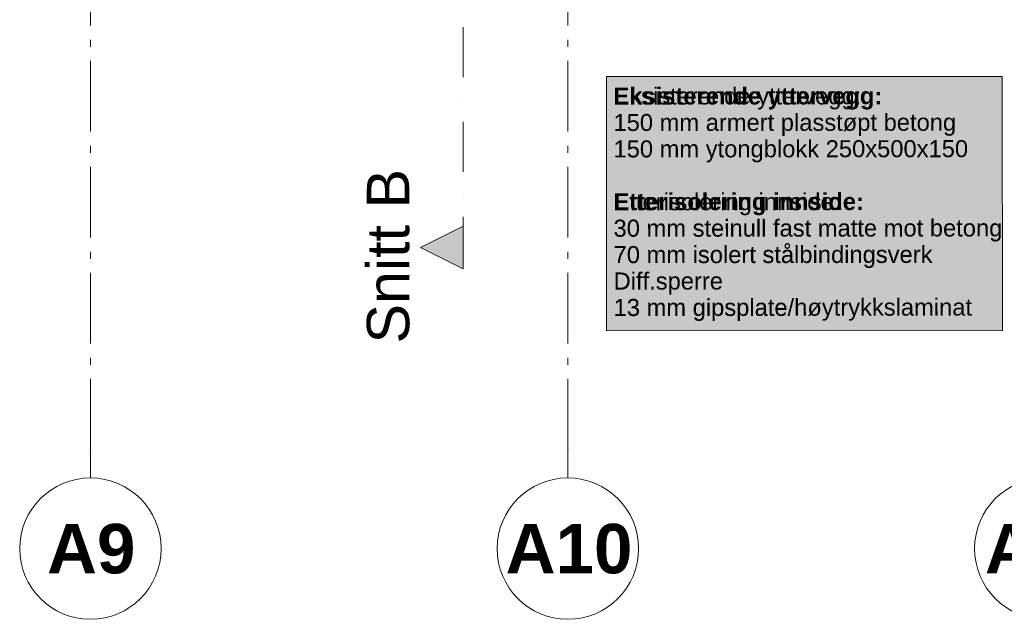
# Model space of a CAD drawing. Header units: millimetres. Extents: x -15957 to 238275, y -73214 to 42710.
# Tile 54 of 97: x 119086 to 126046, y -70391 to -66150. Entities that reach past the tile are written whole.
import ezdxf

# ---------------------------------------------------------------- set-up
doc = ezdxf.new("R2010")
doc.units = ezdxf.units.MM
doc.header["$LTSCALE"] = 0.5
doc.header["$MEASUREMENT"] = 0
for name, pattern in [('Akselinje', [1500, 1000, -200, 100, -200]), ('PLINE', [0]), ('Prikk & stiplet', [1340.555525, 705.555534, -352.777767, 0, -282.222223])]:
    doc.linetypes.add(name, pattern=pattern)
for name, color, linetype in [('276- Sittebenker_ stolrader_ bord(Nye konstruksjoner)', 7, 'Continuous'), ('822- Modullinjer bygning', 7, 'Continuous'), ('852- Snittmarkør innvendig', 7, 'Continuous')]:
    doc.layers.add(name, color=color, linetype=linetype)
doc.styles.add('GENERATED_STYLE_1', font='arial.ttf')
doc.styles.add('GENERATED_STYLE_2', font='arial.ttf')

msp = doc.modelspace()

# ---------------------------------------------------------------- hatches: boundary and pattern name
at = {"layer": '276- Sittebenker_ stolrader_ bord(Nye konstruksjoner)', "linetype": 'Continuous', "lineweight": 9, "true_color": 0xefefef}
msp.add_hatch(color=7, dxfattribs=at).paths.add_polyline_path([(123234.5, -68350.1), (126032.9, -68347.9), (126031.5, -66550.8), (123233.1, -66552.9)])
msp.add_hatch(color=7, dxfattribs=at).paths.add_polyline_path([(123234.5, -68350.1), (126032.9, -68347.9), (126031.5, -66550.8), (123233.1, -66552.9)])
at = {"layer": '852- Snittmarkør innvendig', "linetype": 'Continuous', "lineweight": 0}
msp.add_hatch(color=5, dxfattribs=at).paths.add_polyline_path([(122220, -67911.3), (122220, -67611.3), (121920, -67761.3)])

# ---------------------------------------------------------------- linework, layer by layer
at = {"layer": '276- Sittebenker_ stolrader_ bord(Nye konstruksjoner)', "color": 7, "linetype": 'Continuous', "lineweight": 5, "flags": 128}
msp.add_lwpolyline([(123234.5, -68350.1), (126032.9, -68347.9), (126031.5, -66550.8), (123233.1, -66552.9), (123234.5, -68350.1)], close=True, dxfattribs=at)
at = {"layer": '276- Sittebenker_ stolrader_ bord(Nye konstruksjoner)', "color": 7, "linetype": 'Continuous', "lineweight": 9, "flags": 128}
msp.add_lwpolyline([(123234.5, -68350.1), (126032.9, -68347.9), (126031.5, -66550.8), (123233.1, -66552.9), (123234.5, -68350.1)], close=True, dxfattribs=at)
at = {"layer": '822- Modullinjer bygning', "color": 94, "linetype": 'Akselinje', "lineweight": 18}
for p, q in [((119586, -69191.4), (119586, -44666.4)), ((122961, -69191.4), (122961, -44666.4)), ((119586, -69191.4), (119586, -69391.4)), ((122961, -69191.4), (122961, -69391.4))]:
    msp.add_line(p, q, dxfattribs=at)
at = {"layer": '822- Modullinjer bygning', "color": 7, "linetype": 'PLINE', "lineweight": 18}
for centre in [(119586, -69891.4), (122961, -69891.4), (126336, -69891.4)]:
    msp.add_circle(centre, 500, dxfattribs=at)
at = {"layer": '822- Modullinjer bygning', "color": 94, "linetype": 'Akselinje', "lineweight": 18}
for p in [(119586, -69191.4), (119586, -69191.4), (122961, -69191.4), (122961, -69191.4)]:
    msp.add_point(p, dxfattribs=at)
at = {"layer": '852- Snittmarkør innvendig', "color": 5, "linetype": 'Prikk & stiplet', "lineweight": 9}
msp.add_line((122220, -44080.3), (122220, -67611.3), dxfattribs=at)
at = {"layer": '852- Snittmarkør innvendig', "color": 5, "linetype": 'PLINE', "lineweight": 0, "flags": 128}
msp.add_lwpolyline([(122220, -67911.3), (122220, -67611.3), (121920, -67761.3)], close=True, dxfattribs=at)

# ---------------------------------------------------------------- texts
at = {"layer": '276- Sittebenker_ stolrader_ bord(Nye konstruksjoner)', "color": 7, "linetype": 'Continuous', "lineweight": 9, "insert": (123283.2, -66630.3), "char_height": 120, "attachment_point": 1, "rotation": 0.0441}
for s, line_spacing_factor, style in [('\\A1;{\\pql;\\fArial|b1|i0|c0|p0;\\W1.000000;Eksisterende yttervegg:\\P\\pql;\\fArial|b0|i0|c0|p0;\\W1.000000;150 mm armert plasstøpt betong\\P\\pql;\\fArial|b0|i0|c0|p0;\\W1.000000;150 mm ytongblokk 250x500x150\\P\\pql;\\fArial|b0|i0|c0|p0;\\W1.000000;\\P\\pql;\\fArial|b1|i0|c0|p0;\\W1.000000;Etterisolering innside:\\P\\pql;\\fArial|b0|i0|c0|p0;\\W1.000000;30 mm steinull fast matte mot betong\\P\\pql;\\fArial|b0|i0|c0|p0;\\W1.000000;70 mm isolert stålbindingsverk\\P\\pql;\\fArial|b0|i0|c0|p0;\\W1.000000;Diff.sperre\\P\\pql;\\fArial|b0|i0|c0|p0;\\W1.000000;13 mm gipsplate/høytrykkslaminat}', 0.933935, 'GENERATED_STYLE_2'), ('\\A1;{\\pql;\\fArial|b0|i0|c0|p0;\\W1.000000;Eksisterende yttervegg:\\P\\pql;\\fArial|b0|i0|c0|p0;\\W1.000000;150 mm armert plasstøpt betong\\P\\pql;\\fArial|b0|i0|c0|p0;\\W1.000000;150 mm ytongblokk 250x500x150\\P\\pql;\\fArial|b0|i0|c0|p0;\\W1.000000;\\P\\pql;\\fArial|b0|i0|c0|p0;\\W1.000000;Etterisolering innside:\\P\\pql;\\fArial|b0|i0|c0|p0;\\W1.000000;30 mm steinull fast matte mot betong\\P\\pql;\\fArial|b0|i0|c0|p0;\\W1.000000;70 mm isolert stålbindingsverk\\P\\pql;\\fArial|b0|i0|c0|p0;\\W1.000000;Diff.sperre\\P\\pql;\\fArial|b0|i0|c0|p0;\\W1.000000;13 mm gipsplate}', 0.934768, 'GENERATED_STYLE_1')]:
    msp.add_mtext(s, dxfattribs=dict(at, line_spacing_factor=line_spacing_factor, style=style))
at = {"layer": '822- Modullinjer bygning', "color": 7, "lineweight": 18, "char_height": 350, "attachment_point": 1, "style": 'GENERATED_STYLE_2'}
for s, insert in [('\\A1;{\\pql;\\pt0;\\fArial|b1|i0|c0|p0;\\W1.000000;A9}', (119279.2, -69716.4)), ('\\A1;{\\pql;\\pt0;\\fArial|b1|i0|c0|p0;\\W1.000000;A10}', (122520.7, -69716.4)), ('\\A1;{\\pql;\\pt0;\\fArial|b1|i0|c0|p0;\\W1.000000;A11}', (125908.9, -69716.4))]:
    msp.add_mtext(s, dxfattribs=dict(at, insert=insert))
at = {"layer": '852- Snittmarkør innvendig', "color": 5, "lineweight": 0, "insert": (121844.1, -67206), "char_height": 300, "attachment_point": 9, "rotation": 90, "style": 'GENERATED_STYLE_1'}
msp.add_mtext('\\A1;{\\pqr;\\pt0;\\fArial|b0|i0|c0|p0;\\W1.000000;Snitt B}', dxfattribs=at)

doc.saveas('drawing.dxf')
